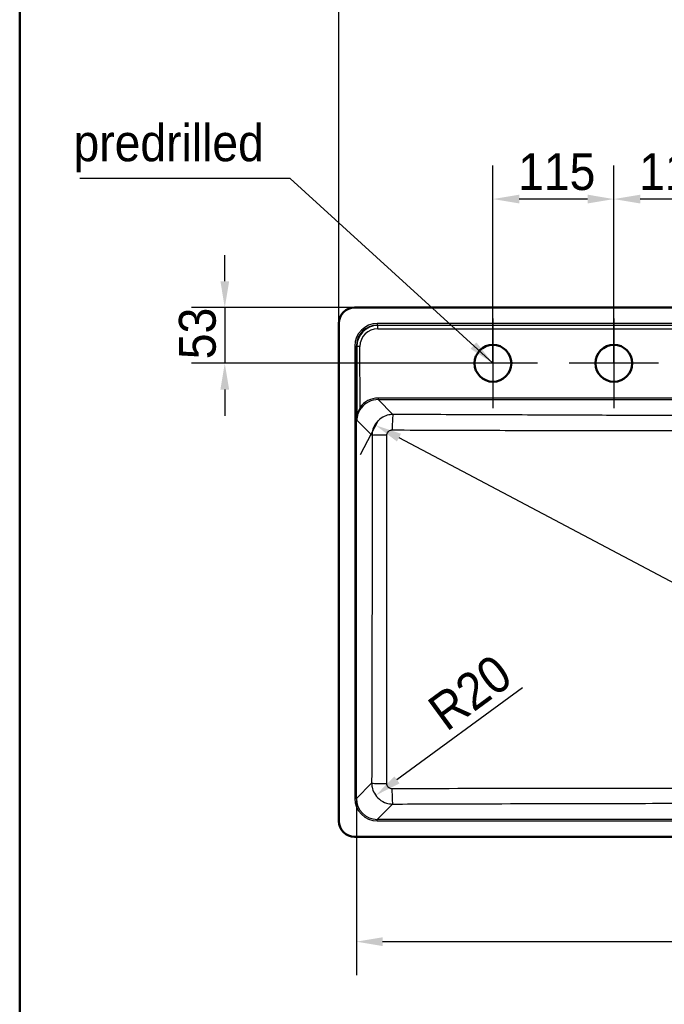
# Model space of a CAD drawing. Header units: millimetres. Extents: x 100 to 2000, y 93 to 2870.
# Tile 2 of 6: x 100 to 713, y 1319 to 2255. Entities that reach past the tile are written whole.
import ezdxf

# ---------------------------------------------------------------- set-up
doc = ezdxf.new("R2010")
doc.units = ezdxf.units.MM
doc.header["$LTSCALE"] = 10
for name, color, linetype, lineweight in [('Center Mark(ISO)', 7, 'Continuous', 25), ('Dimensions(ISO)', 7, 'Continuous', 25), ('Sketch Geometry(ISO)', 7, 'Continuous', 50), ('Symbols(ISO)', 7, 'Continuous', 25), ('Visible Edges(ISO)', 7, 'Continuous', 50), ('Visible Tangent Edges(ISO)', 7, 'Continuous', 25)]:
    doc.layers.add(name, color=color, linetype=linetype, lineweight=lineweight)
doc.styles.add('Text_3.5mm', font='arial.ttf', dxfattribs={"width": 0.9})
doc.dimstyles.new('KS-STANDARD', dxfattribs={"dimscale": 10, "dimtxt": 3.5, "dimasz": 2.5, "dimexe": 3.175, "dimexo": 0, "dimgap": 0.8, "dimtad": 1, "dimdec": 1, "dimrnd": 1e-08, "dimtxsty": 'Text_3.5mm', "dimcen": 0.09, "dimdle": 10, "dimclrd": 7, "dimclre": 7, "dimclrt": 7, "dimadec": 0, "dimazin": 2, "dimtfac": 0.714286, "dimtdec": 4, "dimtmove": 0, "dimatfit": 3, "dimfxl": 0, "dimtolj": 1, "dimlwd": 25, "dimlwe": 25, "dimarcsym": 0})
doc.dimstyles.new('KS-STANDARD$7', dxfattribs={"dimscale": 10, "dimtxt": 3.5, "dimasz": 2.5, "dimexe": 3.175, "dimexo": 0, "dimgap": 0.8, "dimtad": 1, "dimdec": 1, "dimrnd": 1e-08, "dimtxsty": 'Text_3.5mm', "dimcen": 0.09, "dimdle": 10, "dimclrd": 7, "dimclre": 7, "dimclrt": 7, "dimadec": 0, "dimazin": 2, "dimtfac": 0.714286, "dimtdec": 4, "dimtmove": 0, "dimatfit": 3, "dimfxl": 0, "dimtolj": 1, "dimlwd": 25, "dimlwe": 25, "dimarcsym": 0})

# ---------------------------------------------------------------- blocks, each defined once
blk = doc.blocks.new('Borders Marketing Border')
at = {"layer": 'Sketch Geometry(ISO)'}
blk.add_line((10, 10), (10, 287), dxfattribs=at)
blk = doc.blocks.new('*D6')
at = {"layer": 'Defpoints', "color": 0, "linetype": 'Continuous'}
for p in [(403.5, 2309.91), (403.5, 1493.44), (1156.5, 1493.44)]:
    blk.add_point(p, dxfattribs=at)
at = {"layer": 'Dimensions(ISO)', "color": 7, "linetype": 'Continuous', "lineweight": 25}
for p, q in [((403.5, 1493.44), (403.5, 2341.66)), ((1156.5, 1493.44), (1156.5, 2341.66)), ((1131.5, 2309.91), (428.5, 2309.91))]:
    blk.add_line(p, q, dxfattribs=at)
at = {"layer": 'Dimensions(ISO)', "color": 7, "linetype": 'Continuous'}
for points in [[(428.5, 2314.07), (428.5, 2305.74), (403.5, 2309.91)], [(1131.5, 2314.07), (1131.5, 2305.74), (1156.5, 2309.91)]]:
    blk.add_solid(points, dxfattribs=at)
at = {"layer": 'Dimensions(ISO)', "color": 7, "linetype": 'Continuous', "lineweight": 25, "insert": (714.49, 2337.95), "char_height": 35, "attachment_point": 4, "style": 'Text_3.5mm'}
blk.add_mtext('\\A1;753{\\H25.000001;±0,5}', dxfattribs=at)
blk = doc.blocks.new('*D9')
at = {"layer": 'Defpoints', "color": 0, "linetype": 'Continuous'}
for p in [(420.12, 1514.99), (1139.88, 1514.99), (420.12, 1378.79)]:
    blk.add_point(p, dxfattribs=at)
at = {"layer": 'Dimensions(ISO)', "color": 7, "linetype": 'Continuous', "lineweight": 25}
for p, q in [((420.12, 1514.99), (420.12, 1347.04)), ((1139.88, 1514.99), (1139.88, 1347.04)), ((1114.88, 1378.79), (445.12, 1378.79))]:
    blk.add_line(p, q, dxfattribs=at)
at = {"layer": 'Dimensions(ISO)', "color": 7, "linetype": 'Continuous'}
for points in [[(445.12, 1382.95), (445.12, 1374.62), (420.12, 1378.79)], [(1114.88, 1382.95), (1114.88, 1374.62), (1139.88, 1378.79)]]:
    blk.add_solid(points, dxfattribs=at)
at = {"layer": 'Dimensions(ISO)', "color": 7, "linetype": 'Continuous', "lineweight": 25, "insert": (737.02, 1404.66), "char_height": 35, "attachment_point": 4, "style": 'Text_3.5mm'}
blk.add_mtext('\\A1;\\fArial Narrow|b0|i0;{\\H26.6000;~}\\fArial|b0|i0;720', dxfattribs=at)
blk = doc.blocks.new('*D10')
at = {"layer": 'Defpoints', "color": 0, "linetype": 'Continuous'}
for p in [(440.89, 1874.06), (1117.1, 1511), (1119.46, 1515.48)]:
    blk.add_point(p, dxfattribs=at)
at = {"layer": 'Dimensions(ISO)', "color": 7, "linetype": 'Continuous', "lineweight": 25}
for p, q in [((440.89, 1874.06), (423.69, 1841.51)), ((460.63, 1857.9), (1094.99, 1522.68)), ((1119.46, 1515.48), (1102.26, 1482.93))]:
    blk.add_line(p, q, dxfattribs=at)
at = {"layer": 'Dimensions(ISO)', "color": 7, "linetype": 'Continuous'}
for points in [[(462.57, 1861.59), (458.68, 1854.22), (438.52, 1869.58)], [(1096.94, 1526.37), (1093.05, 1519), (1117.1, 1511)]]:
    blk.add_solid(points, dxfattribs=at)
at = {"layer": 'Dimensions(ISO)', "color": 7, "linetype": 'Continuous', "lineweight": 25, "insert": (837.88, 1687.81), "char_height": 35, "attachment_point": 4, "rotation": 332.14646, "style": 'Text_3.5mm'}
blk.add_mtext('\\A1;\\fArial Narrow|b0|i0;{\\H26.6000;~}\\fArial|b0|i0;767', dxfattribs=at)
blk = doc.blocks.new('*D11')
at = {"layer": 'Defpoints', "color": 0, "linetype": 'Continuous'}
for p in [(454.7, 1529.65), (438.54, 1517.81)]:
    blk.add_point(p, dxfattribs=at)
at = {"layer": 'Dimensions(ISO)', "color": 7, "linetype": 'Continuous', "lineweight": 25}
blk.add_line((578.06, 1620), (458.71, 1532.58), dxfattribs=at)
at = {"layer": 'Dimensions(ISO)', "color": 7, "linetype": 'Continuous'}
blk.add_solid([(456.25, 1535.94), (461.17, 1529.22), (438.54, 1517.81)], dxfattribs=at)
at = {"layer": 'Dimensions(ISO)', "color": 7, "linetype": 'Continuous', "lineweight": 25, "insert": (495.68, 1591.73), "char_height": 35, "attachment_point": 4, "rotation": 36.22156, "style": 'Text_3.5mm'}
blk.add_mtext('\\A1;R20', dxfattribs=at)
blk = doc.blocks.new('*D12')
at = {"layer": 'Defpoints', "color": 0, "linetype": 'Continuous'}
for p in [(418.5, 1981.44), (295.03, 1928.52), (550, 1928.52)]:
    blk.add_point(p, dxfattribs=at)
at = {"layer": 'Dimensions(ISO)', "color": 7, "linetype": 'Continuous', "lineweight": 25}
for p, q in [((295.03, 2006.44), (295.03, 2031.44)), ((418.5, 1981.44), (263.28, 1981.44)), ((295.03, 1981.44), (295.03, 1928.52)), ((550, 1928.52), (263.28, 1928.52)), ((295.03, 1903.52), (295.03, 1878.52))]:
    blk.add_line(p, q, dxfattribs=at)
at = {"layer": 'Dimensions(ISO)', "color": 7, "linetype": 'Continuous'}
for points in [[(290.87, 2006.44), (299.2, 2006.44), (295.03, 1981.44)], [(290.87, 1903.52), (299.2, 1903.52), (295.03, 1928.52)]]:
    blk.add_solid(points, dxfattribs=at)
at = {"layer": 'Dimensions(ISO)', "color": 7, "linetype": 'Continuous', "lineweight": 25, "insert": (269.15, 1932.42), "char_height": 35, "attachment_point": 4, "rotation": 90, "style": 'Text_3.5mm'}
blk.add_mtext('\\A1;53', dxfattribs=at)
blk = doc.blocks.new('*D15')
at = {"layer": 'Defpoints', "color": 0, "linetype": 'Continuous'}
for p in [(665, 2084.62), (665, 1928.52), (780, 1928.52)]:
    blk.add_point(p, dxfattribs=at)
at = {"layer": 'Dimensions(ISO)', "color": 7, "linetype": 'Continuous', "lineweight": 25}
for p, q in [((665, 1928.52), (665, 2116.37)), ((780, 1928.52), (780, 2116.37)), ((755, 2084.62), (690, 2084.62))]:
    blk.add_line(p, q, dxfattribs=at)
at = {"layer": 'Dimensions(ISO)', "color": 7, "linetype": 'Continuous'}
for points in [[(690, 2088.79), (690, 2080.45), (665, 2084.62)], [(755, 2088.79), (755, 2080.45), (780, 2084.62)]]:
    blk.add_solid(points, dxfattribs=at)
at = {"layer": 'Dimensions(ISO)', "color": 7, "linetype": 'Continuous', "lineweight": 25, "insert": (688.97, 2110.49), "char_height": 35, "attachment_point": 4, "style": 'Text_3.5mm'}
blk.add_mtext('\\A1;115', dxfattribs=at)
blk = doc.blocks.new('*D16')
at = {"layer": 'Defpoints', "color": 0, "linetype": 'Continuous'}
for p in [(550, 2084.62), (665, 1946.02), (550, 1928.52)]:
    blk.add_point(p, dxfattribs=at)
at = {"layer": 'Dimensions(ISO)', "color": 7, "linetype": 'Continuous', "lineweight": 25}
for p, q in [((550, 1928.52), (550, 2116.37)), ((665, 1946.02), (665, 2116.37)), ((640, 2084.62), (575, 2084.62))]:
    blk.add_line(p, q, dxfattribs=at)
at = {"layer": 'Dimensions(ISO)', "color": 7, "linetype": 'Continuous'}
for points in [[(575, 2088.79), (575, 2080.45), (550, 2084.62)], [(640, 2088.79), (640, 2080.45), (665, 2084.62)]]:
    blk.add_solid(points, dxfattribs=at)
at = {"layer": 'Dimensions(ISO)', "color": 7, "linetype": 'Continuous', "lineweight": 25, "insert": (573.97, 2110.49), "char_height": 35, "attachment_point": 4, "style": 'Text_3.5mm'}
blk.add_mtext('\\A1;115', dxfattribs=at)

msp = doc.modelspace()

# ---------------------------------------------------------------- linework, layer by layer
at = {"layer": 'Center Mark(ISO)', "linetype": 'Continuous'}
for p, q in [((550.002, 1971.025), (550.002, 1886.025)), ((665.002, 1971.025), (665.002, 1886.025)), ((592.502, 1928.525), (507.502, 1928.525)), ((707.502, 1928.525), (622.502, 1928.525))]:
    msp.add_line(p, q, dxfattribs=at)
at = {"layer": 'Sketch Geometry(ISO)', "linetype": 'Continuous'}
for centre in [(550.002, 1928.525), (665.002, 1928.525)]:
    msp.add_circle(centre, 17.5, dxfattribs=at)
at = {"layer": 'Visible Edges(ISO)'}
for p, q in [((1141.502, 1981.442), (418.502, 1981.442)), ((403.502, 1966.442), (403.502, 1493.442)), ((418.502, 1478.442), (1141.502, 1478.442))]:
    msp.add_line(p, q, dxfattribs=at)
for centre, start, end in [((418.502, 1966.442), 90, 180), ((418.502, 1493.442), 180, 270)]:
    msp.add_arc(centre, 15, start, end, dxfattribs=at)
at = {"layer": 'Visible Tangent Edges(ISO)'}
for p, q in [((440.045, 1966.317), (440.045, 1964.822)), ((1119.958, 1966.317), (440.045, 1966.317)), ((440.476, 1964.392), (440.045, 1964.822)), ((440.045, 1964.822), (1119.958, 1964.822)), ((440.476, 1961.429), (440.476, 1964.392)), ((1119.527, 1964.392), (440.476, 1964.392)), ((440.476, 1961.429), (1119.527, 1961.429)), ((418.627, 1944.899), (420.121, 1944.899)), ((418.627, 1944.899), (418.627, 1514.986)), ((420.121, 1514.986), (420.121, 1944.899)), ((420.121, 1944.899), (420.565, 1944.455)), ((420.565, 1944.455), (420.619, 1874.401)), ((423.598, 1886.695), (423.554, 1944.481)), ((440.886, 1895.463), (440.886, 1893.982)), ((1119.118, 1895.463), (440.886, 1895.463)), ((454.95, 1879.918), (440.886, 1893.982)), ((440.886, 1893.982), (1119.118, 1893.982)), ((420.619, 1874.401), (435.009, 1860.011)), ((434.671, 1529.535), (420.121, 1514.986)), ((418.627, 1514.986), (420.121, 1514.986)), ((440.045, 1495.062), (454.599, 1509.616)), ((1119.958, 1495.062), (440.045, 1495.062)), ((440.045, 1493.568), (440.045, 1495.062)), ((440.045, 1493.568), (1119.958, 1493.568))]:
    msp.add_line(p, q, dxfattribs=at)
for centre, major_axis, ratio, start_param, end_param in [((440.209, 1944.735), (-15.319, 15.319), 0.9924325, 5.5015852, 7.0647854), ((440.209, 1944.735), (-14.266, 14.266), 0.9913115, 5.5015852, 7.0647854), ((440.619, 1944.325), (-13.442, 14.971), 0.9940003, 5.5556535, 7.1188537), ((440.619, 1944.351), (-11.562, 12.657), 0.9916405, 5.5471582, 7.1103583), ((423.554, 1944.455), (-3, -0.002), 0.0087265, 4.7123823, 6.1959155), ((441.066, 1873.865), (-14.622, 16.008), 0.9916405, 5.5471582, 6.4819069), ((441.066, 1873.878), (-13.658, 14.872), 0.9904642, 5.5445006, 6.4792493), ((423.598, 1886.708), (1.212, -0.884), 0.0070501, 4.7175319, 6.1615283), ((454.95, 1864.975), (0.067, 15), 0.050642, 0.0873789, 1.5575714), ((449.952, 1860.011), (-15, -0.017), 0.0126144, 4.7632079, 6.1959119), ((449.614, 1529.535), (-15, 0.042), 0.0316431, 0.0873103, 1.5290768), ((454.599, 1524.559), (0.054, -15), 0.0413943, 4.7444464, 6.1958438), ((440.209, 1515.15), (-15.319, -15.319), 0.9924325, 5.5015852, 7.0647854), ((440.209, 1515.15), (-14.266, -14.266), 0.9913115, 5.5015852, 7.0647854)]:
    msp.add_ellipse(centre, major_axis=major_axis, ratio=ratio, start_param=start_param, end_param=end_param, dxfattribs=at)
for points, knots in [([(423.598, 1886.695), (423.163, 1885.8), (422.764, 1884.86), (422.251, 1883.449), (422.099, 1882.994), (421.631, 1881.481), (421.362, 1880.402), (420.841, 1877.69), (420.663, 1876.043), (420.619, 1874.401)], [-1.3929307, -1.3929307, -1.3929307, -1.3929307, -1.060751, -1.060751, -0.9046327, -0.9046327, -0.5422785, -0.5422785, 0.0018359, 0.0018359, 0.0018359, 0.0018359]), ([(420.619, 1874.401), (420.684, 1875.927), (420.938, 1877.457), (421.671, 1879.978), (422.048, 1880.981), (422.704, 1882.387), (422.918, 1882.811), (423.635, 1884.122), (424.193, 1884.997), (424.8, 1885.829)], [-0.0018359, -0.0018359, -0.0018359, -0.0018359, 0.5422785, 0.5422785, 0.9046327, 0.9046327, 1.060751, 1.060751, 1.3929307, 1.3929307, 1.3929307, 1.3929307]), ([(454.95, 1879.918), (453.65, 1879.912), (452.349, 1879.779), (449.027, 1879.107), (447.043, 1878.37), (443.025, 1876.109), (441.064, 1874.455), (437.867, 1870.512), (436.644, 1868.217), (435.318, 1863.911), (435.02, 1861.959), (435.009, 1860.011)], [0, 0, 0, 0, 0.09845568, 0.09845568, 0.25598476, 0.25598476, 0.44509901, 0.44509901, 0.63672519, 0.63672519, 0.78381688, 0.78381688, 0.78381688, 0.78381688]), ([(1105.054, 1879.918), (1075.924, 1879.789), (1046.793, 1879.661), (988.529, 1879.409), (959.396, 1879.285), (909.948, 1879.088), (889.636, 1879.01), (854.045, 1878.892), (838.769, 1878.847), (808.995, 1878.785), (794.499, 1878.767), (768.015, 1878.767), (756.029, 1878.779), (732.061, 1878.822), (720.079, 1878.852), (685.835, 1878.954), (663.577, 1879.036), (621.864, 1879.199), (602.408, 1879.28), (555.424, 1879.478), (527.898, 1879.597), (485.232, 1879.784), (470.09, 1879.851), (454.95, 1879.918)], [-65.0694463, -65.0694463, -65.0694463, -65.0694463, -56.3191199, -56.3191199, -47.5687935, -47.5687935, -41.4692359, -41.4692359, -36.8838381, -36.8838381, -32.5347232, -32.5347232, -28.9387871, -28.9387871, -25.342851, -25.342851, -18.6595657, -18.6595657, -12.8162088, -12.8162088, -4.5481434, -4.5481434, 0, 0, 0, 0]), ([(449.19, 1860.199), (449.19, 1860.69), (449.262, 1861.182), (449.59, 1862.265), (449.895, 1862.841), (450.696, 1863.829), (451.188, 1864.242), (452.198, 1864.803), (452.698, 1864.985), (453.535, 1865.148), (453.863, 1865.178), (454.191, 1865.177)], [-0.78381688, -0.78381688, -0.78381688, -0.78381688, -0.63672519, -0.63672519, -0.44509901, -0.44509901, -0.25598476, -0.25598476, -0.09845568, -0.09845568, 0, 0, 0, 0]), ([(454.191, 1865.177), (469.334, 1865.118), (484.478, 1865.061), (527.154, 1864.906), (554.689, 1864.812), (601.699, 1864.676), (621.17, 1864.627), (662.939, 1864.553), (685.238, 1864.535), (719.623, 1864.551), (731.67, 1864.566), (755.81, 1864.596), (767.905, 1864.609), (794.632, 1864.609), (809.258, 1864.589), (839.224, 1864.553), (854.566, 1864.54), (890.264, 1864.546), (910.608, 1864.573), (960.11, 1864.675), (989.257, 1864.762), (1047.542, 1864.956), (1076.678, 1865.064), (1105.812, 1865.177)], [0, 0, 0, 0, 4.5481434, 4.5481434, 12.8162088, 12.8162088, 18.6595657, 18.6595657, 25.342851, 25.342851, 28.9387871, 28.9387871, 32.5347232, 32.5347232, 36.8838381, 36.8838381, 41.4692359, 41.4692359, 47.5687935, 47.5687935, 56.3191199, 56.3191199, 65.0694463, 65.0694463, 65.0694463, 65.0694463]), ([(435.009, 1860.011), (435.04, 1832.469), (435.055, 1804.925), (435.054, 1749.837), (435.038, 1722.293), (434.944, 1639.669), (434.823, 1584.596), (434.671, 1529.535)], [-33.0527346, -33.0527346, -33.0527346, -33.0527346, -24.7895509, -24.7895509, -16.5263673, -16.5263673, 0, 0, 0, 0]), ([(448.987, 1529.063), (449.089, 1584.189), (449.156, 1639.356), (449.205, 1722.16), (449.212, 1749.769), (449.213, 1804.988), (449.206, 1832.597), (449.19, 1860.199)], [0, 0, 0, 0, 16.5263673, 16.5263673, 24.7895509, 24.7895509, 33.0527346, 33.0527346, 33.0527346, 33.0527346]), ([(434.671, 1529.535), (434.677, 1528.244), (434.81, 1526.951), (435.476, 1523.648), (436.206, 1521.676), (438.441, 1517.686), (440.071, 1515.74), (443.963, 1512.547), (446.236, 1511.316), (450.575, 1509.941), (452.589, 1509.625), (454.599, 1509.616)], [0, 0, 0, 0, 0.09765881, 0.09765881, 0.25391289, 0.25391289, 0.44096202, 0.44096202, 0.63161183, 0.63161183, 0.78376856, 0.78376856, 0.78376856, 0.78376856]), ([(453.98, 1524.076), (453.473, 1524.074), (452.966, 1524.15), (451.873, 1524.489), (451.302, 1524.795), (450.325, 1525.593), (449.918, 1526.081), (449.361, 1527.083), (449.18, 1527.579), (449.017, 1528.411), (448.986, 1528.737), (448.987, 1529.063)], [-0.78376856, -0.78376856, -0.78376856, -0.78376856, -0.63161183, -0.63161183, -0.44096202, -0.44096202, -0.25391289, -0.25391289, -0.09765881, -0.09765881, 0, 0, 0, 0]), ([(1106.023, 1524.076), (1057.468, 1524.207), (1008.893, 1524.314), (927.773, 1524.434), (895.253, 1524.465), (835.152, 1524.499), (807.577, 1524.505), (745.104, 1524.505), (710.209, 1524.495), (658.315, 1524.457), (641.294, 1524.44), (580.108, 1524.365), (535.977, 1524.28), (479.237, 1524.142), (466.608, 1524.11), (453.98, 1524.076)], [0, 0, 0, 0, 14.5686072, 14.5686072, 24.306416, 24.306416, 32.5534808, 32.5534808, 42.9903946, 42.9903946, 48.0868443, 48.0868443, 61.3180679, 61.3180679, 65.1069616, 65.1069616, 65.1069616, 65.1069616]), ([(454.599, 1509.616), (467.218, 1509.662), (479.837, 1509.706), (536.526, 1509.902), (580.603, 1510.039), (641.672, 1510.186), (658.655, 1510.222), (710.423, 1510.313), (745.212, 1510.347), (807.492, 1510.347), (834.982, 1510.326), (894.924, 1510.241), (927.374, 1510.17), (1008.357, 1509.954), (1056.884, 1509.792), (1105.404, 1509.616)], [-65.1069616, -65.1069616, -65.1069616, -65.1069616, -61.3180679, -61.3180679, -48.0868443, -48.0868443, -42.9903946, -42.9903946, -32.5534808, -32.5534808, -24.306416, -24.306416, -14.5686072, -14.5686072, 0, 0, 0, 0])]:
    msp.add_open_spline(points, degree=3, knots=knots, dxfattribs=at)

# ---------------------------------------------------------------- block references
at = {"xscale": 10, "yscale": 10, "zscale": 10}
msp.add_blockref('Borders Marketing Border', (0, 0), dxfattribs=at)

# ---------------------------------------------------------------- texts
at = {"layer": 'Symbols(ISO)', "color": 7, "insert": (151.167, 2110.03), "char_height": 35, "width": 180.89558, "attachment_point": 7, "style": 'Text_3.5mm'}
msp.add_mtext('\\fArial|b0|i0;predrilled', dxfattribs=at)

# ---------------------------------------------------------------- dimensions: what is measured, and where the dimension line sits
at = {"layer": 'Dimensions(ISO)', "color": 7, "linetype": 'Continuous', "lineweight": 25}
for base, p1, p2, angle, override, picture, middle in [((403.502, 2309.906), (1156.502, 1493.442), (403.502, 1493.442), 180, {"dimgap": 0.8, "dimdec": 1, "dimtol": 1, "dimlim": 0, "dimtp": 0.5, "dimtm": 0.5, "dimtdec": 4, "dimtofl": 0, "dimatfit": 1}, '*D6', (780.002, 2309.906)), ((550.002, 2084.62), (665.002, 1946.025), (550.002, 1928.525), 180, {"dimgap": 0.8, "dimdec": 1, "dimtol": 0, "dimlim": 0, "dimtp": 0, "dimtm": 0, "dimtdec": 4, "dimtofl": 0, "dimatfit": 1}, '*D16', (607.402, 2084.62)), ((665.002, 2084.62), (780.002, 1928.525), (665.002, 1928.525), 180, {"dimgap": 0.8, "dimdec": 1, "dimtol": 0, "dimlim": 0, "dimtp": 0, "dimtm": 0, "dimtdec": 4, "dimtofl": 0, "dimatfit": 1}, '*D15', (722.402, 2084.62)), ((295.033, 1928.525), (418.502, 1981.442), (550.002, 1928.525), 90, {"dimgap": 0.8, "dimdec": 0, "dimtol": 0, "dimlim": 0, "dimtp": 0, "dimtm": 0, "dimtdec": 0, "dimtofl": 1, "dimatfit": 1}, '*D12', (295.033, 1954.984))]:
    dim = msp.add_linear_dim(base=base, p1=p1, p2=p2, angle=angle, dimstyle='KS-STANDARD', override=override, dxfattribs=at)
    dim.commit()
    dim.dimension.update_dxf_attribs({"geometry": picture, "text_midpoint": middle, "dimtype": 160})
for base, p1, p2, angle, picture, middle in [((1117.096, 1511.002), (440.889, 1874.062), (1119.463, 1515.48), 152.146458, '*D10', (863.929, 1644.785)), ((420.121, 1378.785), (1139.882, 1514.986), (420.121, 1514.986), 180, '*D9', (780.102, 1378.785))]:
    dim = msp.add_linear_dim(base=base, p1=p1, p2=p2, angle=angle, text='\\fArial Narrow|b0|i0;{\\H26.6000;~}\\fArial|b0|i0;<>', dimstyle='KS-STANDARD', override={"dimgap": 0.8, "dimdec": 0, "dimtol": 0, "dimlim": 0, "dimtp": 0, "dimtm": 0, "dimtdec": 4, "dimtofl": 0, "dimatfit": 1}, dxfattribs=at)
    dim.commit()
    dim.dimension.update_dxf_attribs({"geometry": picture, "text_midpoint": middle, "dimtype": 160})
dim = msp.add_radius_dim(center=(454.704, 1529.648), mpoint=(438.542, 1517.811), dimstyle='KS-STANDARD', override={"dimgap": 0.8, "dimdec": 1, "dimlfac": 1, "dimcen": 0, "dimtol": 0, "dimlim": 0, "dimtp": 0, "dimtm": 0, "dimtdec": 4, "dimtofl": 0}, dxfattribs=at)
dim.commit()
dim.dimension.update_dxf_attribs({"geometry": '*D11', "text_midpoint": (541.288, 1593.069), "dimtype": 164})

# ---------------------------------------------------------------- leaders
at = {"layer": 'Symbols(ISO)', "color": 7, "linetype": 'Continuous', "lineweight": 25, "annotation_type": 0, "has_hookline": 1, "hookline_direction": 1, "text_width": 174.926}
msp.add_leader([(550.002, 1928.525), (357.062, 2104.197), (332.062, 2104.197)], dimstyle='KS-STANDARD$7', override={"dimgap": 0, "dimtad": 1}, dxfattribs=at)

doc.saveas('drawing.dxf')
